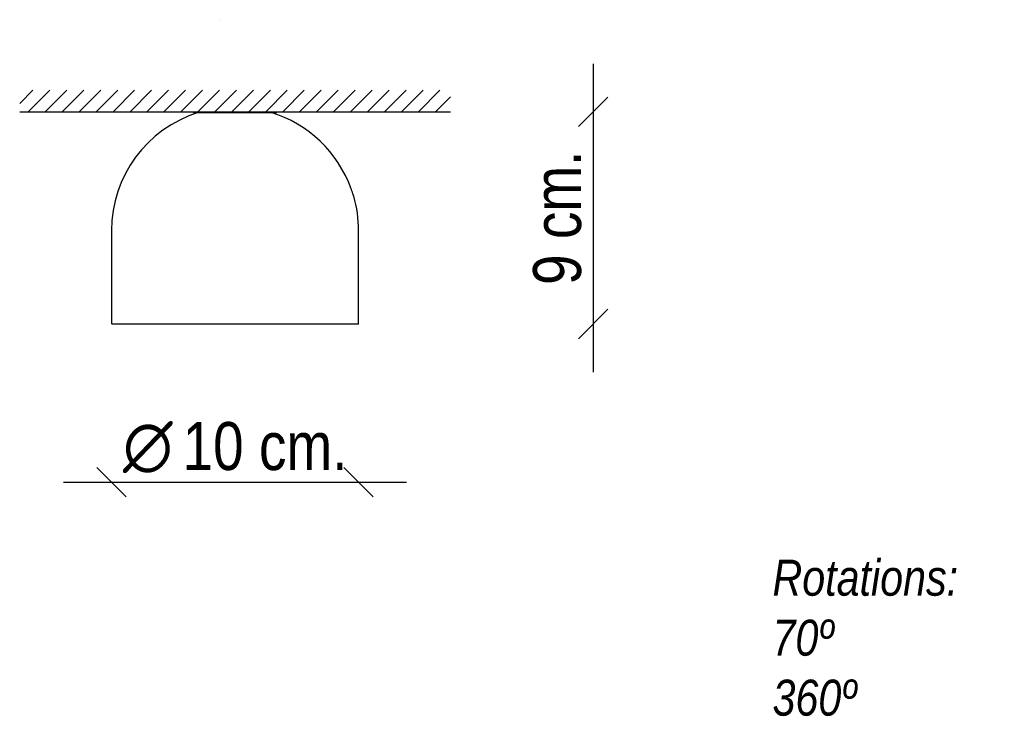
# Model space of a CAD drawing. Header units: millimetres. Extents: x 153 to 563, y 25 to 315.
import ezdxf
from ezdxf.enums import TextEntityAlignment as Align

# ---------------------------------------------------------------- set-up
doc = ezdxf.new("R2010")
doc.units = ezdxf.units.MM
for name, color, linetype in [('5642326', 7, 'Continuous'), ('5692907', 7, 'Continuous'), ('Default', 7, 'Continuous'), ('DV1_Default', 7, 'Continuous'), ('PARED', 7, 'Continuous')]:
    doc.layers.add(name, color=color, linetype=linetype)
doc.styles.add('SEACAD_Arial_Narrow', font='ARIALN.TTF')
doc.styles.add('SEACAD_Solid_Edge_ANSI1_Symbols', font='semeca1.ttf')
doc.dimstyles.new('Croquis', dxfattribs={"dimtxt": 20, "dimasz": 10, "dimexe": 10, "dimexo": 300, "dimgap": 5, "dimtad": 1, "dimdec": 0, "dimlfac": 0.1, "dimdsep": 46, "dimtxsty": 'SEACAD_Arial_Narrow', "dimblk1": '_SE_BACK_SLASH', "dimblk2": '_SE_BACK_SLASH', "dimsah": 1, "dimcen": 10, "dimse1": 1, "dimse2": 1, "dimadec": 0, "dimazin": 0, "dimtfac": 0.5, "dimtdec": 3, "dimtmove": 0, "dimatfit": 3, "dimfxl": 1, "dimarcsym": 0})

# ---------------------------------------------------------------- blocks, each defined once
blk = doc.blocks.new('SE')
at = {"layer": 'DV1_Default', "linetype": 'Continuous'}
h = blk.add_hatch(dxfattribs=at)
h.set_pattern_fill('LINE', scale=1.5748, angle=45, style=0)
h.paths.add_polyline_path([(152.83, 276.6), (332.41, 276.6), (332.41, 285.6), (152.83, 285.6)])
at = {"layer": '5642326', "color": 7, "linetype": 'Continuous'}
for p, q in [((191.12, 227.14), (191.12, 188.34)), ((294.12, 188.34), (294.12, 227.14)), ((293.92, 188.14), (191.32, 188.14))]:
    blk.add_line(p, q, dxfattribs=at)
for centre, radius, start, end in [((242.62, 227.14), 51.5, 107.3428, 180), ((242.62, 227.14), 51.39, 19.8098, 73.0458), ((242.62, 227.14), 51.5, 16.1028, 16.1031), ((242.62, 227.14), 51.5, 0, 16.1028), ((191.32, 188.34), 0.2, 180, 270), ((293.92, 188.34), 0.2, 270, 0)]:
    blk.add_arc(centre, radius, start, end, dxfattribs=at)
blk.add_open_spline([(292.1, 241.43), (292.1, 241.43), (292.09, 241.45), (292.06, 241.53), (292.04, 241.59), (291.99, 241.75), (291.95, 241.84), (291.87, 242.07), (291.82, 242.2), (291.72, 242.49), (291.66, 242.65), (291.54, 242.99), (291.47, 243.17), (291.34, 243.55), (291.26, 243.75), (291.12, 244.15), (291.05, 244.35), (290.97, 244.56)], degree=3, knots=[0, 0, 0, 0, 0.125, 0.125, 0.25, 0.25, 0.375, 0.375, 0.5, 0.5, 0.625, 0.625, 0.75, 0.75, 0.875, 0.875, 1, 1, 1, 1], dxfattribs=at)
at = {"layer": '5692907', "color": 7, "linetype": 'Continuous'}
for p, q in [((236, 314.99), (236, 315)), ((225.4, 276.29), (259.84, 276.29))]:
    blk.add_line(p, q, dxfattribs=at)
for centre, start, end in [((225.4, 276.49), 148.4537, 270), ((259.84, 276.49), 270, 31.5463)]:
    blk.add_arc(centre, 0.2, start, end, dxfattribs=at)
at = {"layer": 'PARED', "color": 7, "linetype": 'Continuous'}
blk.add_line((152.83, 276.6), (332.41, 276.6), dxfattribs=at)
blk = doc.blocks.new('DMBLK11')
at = {"layer": 'Default', "color": 7, "linetype": 'Continuous'}
for p, q in [((391.83, 296.6), (391.83, 168.14)), ((397.96, 282.72), (385.71, 270.47)), ((397.96, 194.27), (385.71, 182.02))]:
    blk.add_line(p, q, dxfattribs=at)
at = {"layer": 'Default', "color": 7, "linetype": 'Continuous', "style": 'SEACAD_Arial_Narrow'}
blk.add_text('9 cm.', height=20, rotation=90, dxfattribs=at).set_placement((366.83, 204.42), align=Align.TOP_LEFT)
blk = doc.blocks.new('_SE_BACK_SLASH')
at = {"color": 0}
for p, q in [((-0.5, 0.5), (0.5, -0.5)), ((0, 0), (-1, 0))]:
    blk.add_line(p, q, dxfattribs=at)
blk = doc.blocks.new('DMBLK12')
at = {"layer": 'Default', "color": 7, "linetype": 'Continuous'}
for p, q in [((197.24, 116.16), (185, 128.4)), ((300.24, 116.16), (288, 128.4)), ((171.12, 122.28), (314.12, 122.28))]:
    blk.add_line(p, q, dxfattribs=at)
for s, style, p in [('O', 'SEACAD_Solid_Edge_ANSI1_Symbols', (195.9, 147.28)), ('10 cm.', 'SEACAD_Arial_Narrow', (220.71, 147.28))]:
    blk.add_text(s, height=20, dxfattribs=dict(at, style=style)).set_placement(p, align=Align.TOP_LEFT)

msp = doc.modelspace()

# ---------------------------------------------------------------- block references
at = {"layer": 'Default'}
msp.add_blockref('SE', (0, 0), dxfattribs=at)

# ---------------------------------------------------------------- texts
at = {"layer": 'Default', "insert": (466.66, 89.91), "char_height": 15, "width": 90, "attachment_point": 1}
msp.add_mtext('{\\fArial Narrow|b0||i1||c0|p34;\\C7;\\H15.;\\W1.;Rotations: \\P}{\\fArial Narrow|b0||i1||c0|p34;\\C7;\\H15.;\\W1.;70º\\P}{\\fArial Narrow|b0||i1||c0|p34;\\C7;\\H15.;\\W1.;360º}', dxfattribs=at)

# ---------------------------------------------------------------- dimensions: what is measured, and where the dimension line sits
at = {"layer": 'Default', "color": 7, "linetype": 'Continuous'}
dim = msp.add_linear_dim(base=(391.83, 188.14), p1=(332.41, 276.6), p2=(293.92, 188.14), angle=90, text='\\A1;<>', dimstyle='Croquis', dxfattribs=at)
dim.commit()
dim.dimension.update_dxf_attribs({"geometry": 'DMBLK11', "text_midpoint": (391.83, 232.37), "dimtype": 160})
dim = msp.add_linear_dim(base=(294.12, 122.28), p1=(191.12, 227.14), p2=(294.12, 207.74), text='\\A1;%%C <>', dimstyle='Croquis', dxfattribs=at)
dim.commit()
dim.dimension.update_dxf_attribs({"geometry": 'DMBLK12', "text_midpoint": (242.62, 122.28), "dimtype": 160})

doc.saveas('drawing.dxf')
